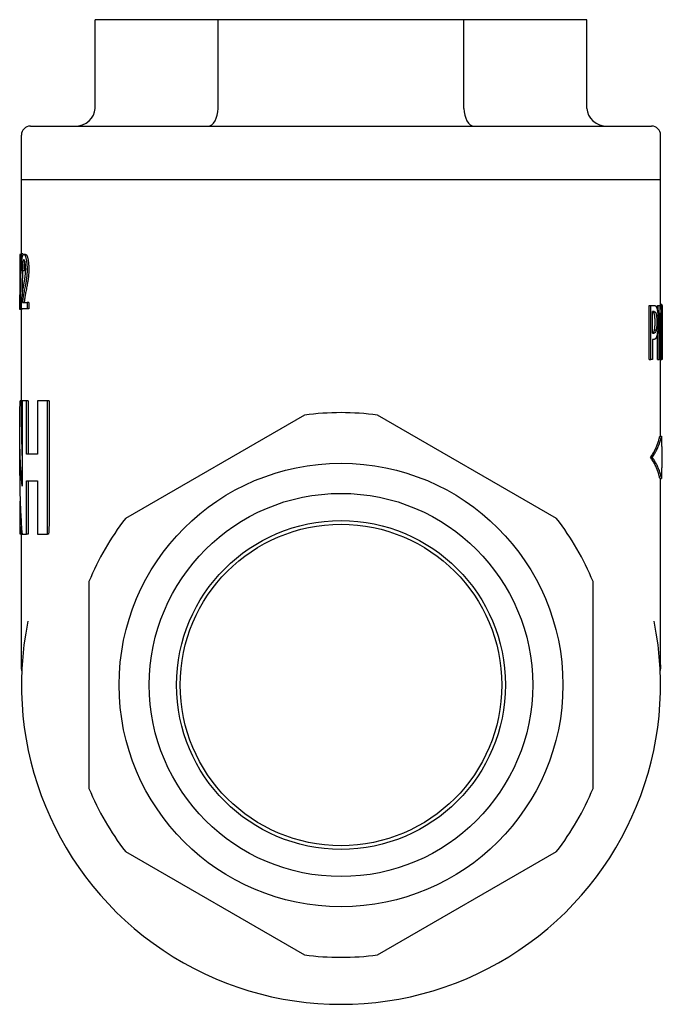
# Model space of a CAD drawing. Header units: millimetres. Extents: x 51 to 3895, y 67 to 331.
# Tile 3 of 3: x 394 to 430, y 188 to 244. Entities that reach past the tile are written whole.
import ezdxf

# ---------------------------------------------------------------- set-up
doc = ezdxf.new("R2010")
doc.units = ezdxf.units.MM
doc.layers.add('DETAIL', color=2, linetype='Continuous')

msp = doc.modelspace()

# ---------------------------------------------------------------- linework, layer by layer
at = {"layer": 'DETAIL'}
for p, q in [((397.769, 238.945), (397.769, 243.945)), ((404.698, 243.945), (397.769, 243.945)), ((404.698, 238.945), (404.698, 243.945)), ((418.554, 243.945), (404.698, 243.945)), ((418.554, 238.945), (418.554, 243.945)), ((425.482, 243.945), (418.554, 243.945)), ((425.482, 238.945), (425.482, 243.945)), ((394.126, 237.945), (429.126, 237.945)), ((393.626, 234.945), (393.626, 237.445)), ((429.626, 234.945), (429.626, 237.445)), ((393.626, 234.945), (429.626, 234.945)), ((393.626, 230.753), (393.626, 234.945)), ((393.626, 234.945), (429.626, 234.945)), ((429.626, 227.84), (429.626, 234.945)), ((393.528, 230.714), (393.528, 227.652)), ((393.581, 230.714), (393.528, 230.714)), ((393.582, 230.753), (393.609, 230.753)), ((393.708, 230.753), (393.609, 230.753)), ((393.708, 230.753), (393.706, 230.665)), ((393.86, 230.714), (393.762, 230.714)), ((393.773, 229.793), (393.674, 229.793)), ((393.534, 227.652), (393.528, 227.652)), ((393.546, 227.601), (393.534, 227.601)), ((393.645, 227.601), (393.546, 227.601)), ((393.941, 227.652), (393.621, 227.652)), ((393.626, 220.988), (393.626, 227.601)), ((393.646, 227.652), (393.645, 227.601)), ((393.683, 228.013), (393.941, 228.013)), ((393.941, 228.013), (393.941, 227.652)), ((394.039, 228.013), (393.941, 228.013)), ((394.039, 227.652), (393.941, 227.652)), ((394.039, 228.013), (394.039, 227.652)), ((428.98, 224.79), (428.98, 227.84)), ((428.98, 227.84), (429.077, 227.84)), ((429.077, 227.84), (429.266, 227.84)), ((429.077, 224.79), (429.077, 227.84)), ((429.45, 227.551), (429.45, 227.84)), ((429.45, 227.84), (429.549, 227.84)), ((429.549, 227.84), (429.62, 227.84)), ((429.549, 224.79), (429.549, 227.84)), ((429.62, 227.84), (429.712, 227.84)), ((429.626, 227.905), (429.696, 227.905)), ((429.712, 227.84), (429.723, 227.84)), ((429.712, 225.426), (429.712, 227.84)), ((429.723, 227.84), (429.723, 224.79)), ((429.723, 227.722), (429.724, 227.722)), ((429.724, 227.287), (429.724, 227.722)), ((429.26, 227.489), (429.181, 227.489)), ((429.181, 226.273), (429.181, 227.489)), ((429.598, 227.42), (429.598, 224.79)), ((429.723, 227.287), (429.724, 227.287)), ((429.286, 226.456), (429.384, 226.456)), ((429.181, 226.273), (429.246, 226.273)), ((429.181, 225.927), (429.181, 224.79)), ((429.262, 225.927), (429.181, 225.927)), ((429.45, 224.79), (429.45, 226.269)), ((428.98, 224.79), (429.077, 224.79)), ((429.181, 224.79), (429.077, 224.79)), ((429.45, 224.79), (429.549, 224.79)), ((429.598, 224.79), (429.549, 224.79)), ((429.608, 224.79), (429.708, 224.79)), ((429.626, 220.478), (429.626, 224.79)), ((429.723, 224.79), (429.708, 224.79)), ((429.723, 225.223), (429.725, 225.223)), ((429.723, 224.79), (429.725, 224.79)), ((429.725, 224.79), (429.725, 225.223)), ((393.626, 222.454), (393.551, 222.454)), ((393.9, 222.454), (393.657, 222.454)), ((393.657, 222.454), (393.657, 217.649)), ((393.9, 219.454), (393.9, 222.454)), ((393.998, 222.454), (393.9, 222.454)), ((393.998, 222.454), (393.998, 219.454)), ((395.093, 222.454), (394.537, 222.454)), ((394.537, 222.454), (394.537, 219.454)), ((395.184, 222.454), (395.093, 222.454)), ((395.093, 214.954), (395.093, 222.454)), ((395.184, 222.454), (395.184, 215.846)), ((409.574, 221.658), (399.477, 215.828)), ((423.774, 215.828), (413.677, 221.658)), ((393.526, 218.251), (393.526, 220.988)), ((429.585, 220.478), (429.685, 220.478)), ((429.685, 220.478), (429.685, 219.879)), ((429.685, 219.879), (429.726, 219.879)), ((429.726, 218.682), (429.726, 219.879)), ((394.537, 219.454), (393.9, 219.454)), ((429.066, 219.28), (429.163, 219.28)), ((429.685, 218.682), (429.685, 218.083)), ((429.726, 218.682), (429.685, 218.682)), ((393.9, 214.954), (393.9, 217.954)), ((393.9, 217.954), (394.537, 217.954)), ((393.998, 217.954), (393.998, 214.954)), ((394.537, 217.954), (394.537, 214.954)), ((429.585, 218.083), (429.685, 218.083)), ((429.626, 207.583), (429.626, 218.083)), ((393.551, 214.954), (393.551, 216.803)), ((393.626, 207.583), (393.626, 215.372)), ((393.626, 214.954), (393.551, 214.954)), ((393.657, 214.954), (393.9, 214.954)), ((393.998, 214.954), (393.9, 214.954)), ((394.537, 214.954), (395.093, 214.954)), ((395.154, 214.954), (395.093, 214.954)), ((397.426, 212.275), (397.426, 200.616)), ((425.826, 200.616), (425.826, 212.275)), ((399.477, 197.063), (409.574, 191.233)), ((413.677, 191.233), (423.774, 197.063))]:
    msp.add_line(p, q, dxfattribs=at)
at = {"layer": 'DETAIL', "flags": 128}
for points in [[(393.534, 227.601), (393.535, 227.732), (393.536, 227.864), (393.538, 227.995), (393.539, 228.126), (393.54, 228.258), (393.542, 228.389), (393.544, 228.521), (393.545, 228.652), (393.547, 228.783), (393.549, 228.915), (393.551, 229.046), (393.553, 229.177), (393.555, 229.309), (393.557, 229.44), (393.559, 229.571), (393.561, 229.703), (393.564, 229.834), (393.566, 229.965), (393.569, 230.097), (393.571, 230.228), (393.574, 230.359), (393.577, 230.491), (393.579, 230.622), (393.582, 230.753)], [(393.609, 230.753), (393.605, 230.622), (393.602, 230.491), (393.599, 230.359), (393.595, 230.228), (393.592, 230.097), (393.589, 229.965), (393.586, 229.834), (393.583, 229.703), (393.58, 229.571), (393.577, 229.44), (393.574, 229.309), (393.572, 229.177), (393.569, 229.046), (393.567, 228.915), (393.564, 228.783), (393.562, 228.652), (393.56, 228.521), (393.557, 228.389), (393.555, 228.258), (393.553, 228.126), (393.551, 227.995), (393.549, 227.864), (393.547, 227.732), (393.546, 227.601)], [(393.629, 229.833), (393.63, 229.903), (393.631, 229.97), (393.632, 230.035), (393.634, 230.097), (393.636, 230.156), (393.639, 230.212), (393.642, 230.265), (393.645, 230.315), (393.649, 230.363), (393.653, 230.408), (393.658, 230.449), (393.663, 230.488), (393.668, 230.524), (393.674, 230.557), (393.681, 230.587), (393.688, 230.614), (393.695, 230.637), (393.703, 230.657), (393.711, 230.675), (393.72, 230.689), (393.73, 230.7), (393.74, 230.708), (393.75, 230.712), (393.762, 230.714)], [(393.76, 230.405), (393.753, 230.404), (393.746, 230.4), (393.74, 230.395), (393.734, 230.387), (393.728, 230.376), (393.723, 230.364), (393.718, 230.349), (393.713, 230.332), (393.708, 230.313), (393.704, 230.292), (393.7, 230.268), (393.696, 230.242), (393.692, 230.214), (393.689, 230.184), (393.686, 230.153), (393.684, 230.12), (393.681, 230.085), (393.68, 230.048), (393.678, 230.01), (393.677, 229.97), (393.675, 229.929), (393.675, 229.885), (393.674, 229.84), (393.674, 229.793)], [(393.862, 229.877), (393.862, 229.914), (393.861, 229.949), (393.86, 229.984), (393.859, 230.018), (393.857, 230.051), (393.854, 230.082), (393.852, 230.113), (393.848, 230.143), (393.845, 230.172), (393.841, 230.2), (393.837, 230.227), (393.832, 230.252), (393.827, 230.277), (393.822, 230.299), (393.816, 230.319), (393.811, 230.337), (393.805, 230.353), (393.799, 230.367), (393.793, 230.378), (393.787, 230.388), (393.78, 230.395), (393.774, 230.4), (393.767, 230.404), (393.76, 230.405)], [(393.762, 230.714), (393.774, 230.712), (393.785, 230.707), (393.797, 230.699), (393.808, 230.687), (393.819, 230.672), (393.83, 230.653), (393.84, 230.631), (393.85, 230.606), (393.86, 230.577), (393.87, 230.545), (393.879, 230.51), (393.888, 230.471), (393.896, 230.43), (393.903, 230.387), (393.91, 230.342), (393.917, 230.296), (393.922, 230.248), (393.927, 230.199), (393.931, 230.148), (393.934, 230.095), (393.937, 230.041), (393.939, 229.985), (393.94, 229.927), (393.94, 229.868)], [(393.812, 230.333), (393.809, 230.321), (393.806, 230.307), (393.803, 230.293), (393.8, 230.277), (393.798, 230.261), (393.795, 230.243), (393.793, 230.225), (393.79, 230.205), (393.788, 230.185), (393.786, 230.165), (393.785, 230.143), (393.783, 230.121), (393.781, 230.098), (393.78, 230.074), (393.779, 230.049), (393.778, 230.024), (393.777, 229.998), (393.776, 229.971), (393.775, 229.943), (393.774, 229.915), (393.774, 229.886), (393.774, 229.856), (393.773, 229.825), (393.773, 229.793)], [(393.86, 230.714), (393.872, 230.712), (393.884, 230.707), (393.895, 230.699), (393.906, 230.687), (393.917, 230.672), (393.928, 230.653), (393.938, 230.631), (393.949, 230.606), (393.958, 230.577), (393.968, 230.545), (393.977, 230.51), (393.986, 230.471), (393.994, 230.43), (394.001, 230.387), (394.008, 230.342), (394.014, 230.296), (394.02, 230.248), (394.025, 230.199), (394.029, 230.148), (394.032, 230.095), (394.035, 230.041), (394.037, 229.985), (394.038, 229.927), (394.038, 229.868)], [(393.674, 229.793), (393.672, 229.795), (393.67, 229.797), (393.668, 229.798), (393.666, 229.8), (393.664, 229.802), (393.662, 229.803), (393.66, 229.805), (393.658, 229.806), (393.656, 229.808), (393.654, 229.81), (393.652, 229.811), (393.65, 229.813), (393.648, 229.815), (393.647, 229.816), (393.645, 229.818), (393.643, 229.82), (393.641, 229.821), (393.639, 229.823), (393.637, 229.825), (393.636, 229.826), (393.634, 229.828), (393.632, 229.83), (393.63, 229.831), (393.629, 229.833)], [(393.685, 229.793), (393.683, 229.733), (393.682, 229.673), (393.681, 229.612), (393.679, 229.552), (393.678, 229.492), (393.677, 229.431), (393.675, 229.371), (393.674, 229.311), (393.673, 229.25), (393.672, 229.19), (393.671, 229.13), (393.669, 229.069), (393.668, 229.009), (393.667, 228.949), (393.666, 228.888), (393.665, 228.828), (393.664, 228.768), (393.663, 228.707), (393.662, 228.647), (393.66, 228.586), (393.659, 228.526), (393.658, 228.466), (393.657, 228.405), (393.656, 228.345)], [(393.719, 228.78), (393.731, 228.847), (393.742, 228.911), (393.754, 228.974), (393.764, 229.033), (393.775, 229.091), (393.784, 229.146), (393.793, 229.199), (393.802, 229.249), (393.81, 229.297), (393.817, 229.342), (393.823, 229.385), (393.829, 229.426), (393.834, 229.465), (393.839, 229.504), (393.843, 229.543), (393.847, 229.581), (393.851, 229.62), (393.854, 229.657), (393.856, 229.695), (393.858, 229.732), (393.86, 229.769), (393.861, 229.805), (393.862, 229.841), (393.862, 229.877)], [(393.94, 229.868), (393.94, 229.822), (393.939, 229.776), (393.938, 229.731), (393.937, 229.686), (393.934, 229.641), (393.932, 229.596), (393.928, 229.552), (393.925, 229.507), (393.92, 229.463), (393.916, 229.418), (393.91, 229.372), (393.904, 229.326), (393.897, 229.279), (393.89, 229.232), (393.882, 229.184), (393.874, 229.135), (393.865, 229.084), (393.855, 229.029), (393.843, 228.968), (393.83, 228.904), (393.817, 228.834), (393.802, 228.76), (393.786, 228.682), (393.77, 228.598)], [(394.038, 229.868), (394.038, 229.822), (394.037, 229.776), (394.036, 229.731), (394.034, 229.686), (394.032, 229.641), (394.029, 229.596), (394.026, 229.552), (394.023, 229.507), (394.018, 229.463), (394.013, 229.418), (394.008, 229.372), (394.002, 229.326), (393.995, 229.279), (393.988, 229.232), (393.981, 229.184), (393.972, 229.135), (393.963, 229.084), (393.953, 229.029), (393.941, 228.968), (393.929, 228.904), (393.915, 228.834), (393.9, 228.76), (393.885, 228.682), (393.869, 228.598)], [(393.626, 227.913), (393.627, 227.947), (393.629, 227.981), (393.631, 228.016), (393.633, 228.05), (393.635, 228.084), (393.637, 228.117), (393.639, 228.151), (393.642, 228.185), (393.644, 228.218), (393.647, 228.252), (393.65, 228.285), (393.654, 228.318), (393.657, 228.352), (393.661, 228.386), (393.665, 228.422), (393.67, 228.458), (393.674, 228.495), (393.68, 228.533), (393.685, 228.572), (393.691, 228.612), (393.697, 228.652), (393.704, 228.694), (393.711, 228.736), (393.719, 228.78)], [(393.77, 228.598), (393.761, 228.553), (393.753, 228.51), (393.746, 228.469), (393.739, 228.431), (393.732, 228.395), (393.727, 228.362), (393.722, 228.332), (393.717, 228.303), (393.713, 228.278), (393.71, 228.255), (393.707, 228.234), (393.704, 228.216), (393.702, 228.199), (393.7, 228.182), (393.698, 228.165), (393.696, 228.148), (393.694, 228.132), (393.692, 228.115), (393.69, 228.098), (393.689, 228.081), (393.687, 228.064), (393.685, 228.047), (393.684, 228.03), (393.683, 228.013)], [(393.869, 228.598), (393.86, 228.553), (393.852, 228.51), (393.844, 228.469), (393.837, 228.431), (393.831, 228.395), (393.826, 228.362), (393.821, 228.332), (393.816, 228.303), (393.812, 228.278), (393.809, 228.255), (393.806, 228.234), (393.803, 228.216), (393.801, 228.199), (393.799, 228.182), (393.797, 228.165), (393.795, 228.148), (393.793, 228.132), (393.791, 228.115), (393.789, 228.098), (393.788, 228.081), (393.786, 228.064), (393.785, 228.047), (393.783, 228.03), (393.782, 228.013)], [(393.621, 227.652), (393.621, 227.663), (393.621, 227.675), (393.621, 227.686), (393.621, 227.697), (393.621, 227.708), (393.621, 227.719), (393.622, 227.73), (393.622, 227.741), (393.622, 227.752), (393.622, 227.763), (393.622, 227.774), (393.622, 227.785), (393.622, 227.796), (393.623, 227.806), (393.623, 227.817), (393.623, 227.828), (393.623, 227.839), (393.624, 227.849), (393.624, 227.86), (393.624, 227.871), (393.625, 227.881), (393.625, 227.892), (393.626, 227.902), (393.626, 227.913)], [(429.266, 227.84), (429.276, 227.84), (429.285, 227.839), (429.295, 227.838), (429.303, 227.835), (429.312, 227.833), (429.32, 227.829), (429.328, 227.825), (429.336, 227.821), (429.343, 227.815), (429.351, 227.81), (429.357, 227.803), (429.364, 227.796), (429.37, 227.788), (429.376, 227.78), (429.382, 227.77), (429.388, 227.76), (429.393, 227.749), (429.399, 227.737), (429.404, 227.725), (429.409, 227.711), (429.414, 227.697), (429.419, 227.682), (429.424, 227.667), (429.428, 227.65)], [(429.428, 227.65), (429.433, 227.63), (429.438, 227.61), (429.442, 227.588), (429.447, 227.566), (429.451, 227.542), (429.455, 227.518), (429.459, 227.493), (429.462, 227.467), (429.466, 227.44), (429.469, 227.413), (429.472, 227.384), (429.475, 227.355), (429.477, 227.324), (429.479, 227.293), (429.482, 227.26), (429.483, 227.227), (429.485, 227.192), (429.486, 227.157), (429.488, 227.12), (429.489, 227.082), (429.489, 227.044), (429.49, 227.004), (429.49, 226.963), (429.49, 226.921)], [(429.62, 227.84), (429.626, 227.74), (429.631, 227.639), (429.636, 227.539), (429.641, 227.438), (429.646, 227.337), (429.651, 227.237), (429.656, 227.136), (429.66, 227.035), (429.664, 226.935), (429.669, 226.834), (429.673, 226.734), (429.676, 226.633), (429.68, 226.532), (429.684, 226.432), (429.687, 226.331), (429.69, 226.231), (429.694, 226.13), (429.697, 226.029), (429.699, 225.929), (429.702, 225.828), (429.705, 225.727), (429.707, 225.627), (429.709, 225.526), (429.712, 225.426)], [(429.716, 227.84), (429.715, 227.846), (429.715, 227.851), (429.714, 227.855), (429.713, 227.86), (429.713, 227.864), (429.712, 227.868), (429.711, 227.872), (429.71, 227.876), (429.709, 227.88), (429.709, 227.883), (429.708, 227.886), (429.707, 227.889), (429.706, 227.891), (429.705, 227.894), (429.704, 227.896), (429.703, 227.898), (429.703, 227.899), (429.702, 227.901), (429.701, 227.902), (429.7, 227.903), (429.699, 227.904), (429.698, 227.904), (429.697, 227.905), (429.696, 227.905)], [(429.724, 227.722), (429.724, 227.723), (429.724, 227.725), (429.724, 227.726), (429.724, 227.728), (429.724, 227.729), (429.724, 227.731), (429.724, 227.732), (429.724, 227.734), (429.724, 227.735), (429.724, 227.737), (429.723, 227.738), (429.723, 227.74), (429.723, 227.741), (429.723, 227.743), (429.723, 227.744), (429.723, 227.746), (429.723, 227.747), (429.723, 227.749), (429.723, 227.75), (429.723, 227.752), (429.723, 227.753), (429.723, 227.755), (429.723, 227.756), (429.723, 227.758)], [(429.277, 227.373), (429.274, 227.383), (429.271, 227.391), (429.268, 227.4), (429.265, 227.408), (429.262, 227.416), (429.259, 227.423), (429.255, 227.43), (429.252, 227.436), (429.249, 227.442), (429.245, 227.447), (429.241, 227.453), (429.237, 227.457), (429.234, 227.462), (429.23, 227.465), (429.225, 227.469), (429.221, 227.472), (429.217, 227.475), (429.212, 227.478), (429.207, 227.48), (429.202, 227.482), (429.197, 227.484), (429.192, 227.486), (429.186, 227.487), (429.181, 227.488)], [(429.26, 227.489), (429.267, 227.489), (429.274, 227.489), (429.28, 227.488), (429.287, 227.487), (429.293, 227.485), (429.299, 227.483), (429.304, 227.481), (429.31, 227.478), (429.315, 227.475), (429.32, 227.471), (429.325, 227.468), (429.329, 227.463), (429.334, 227.459), (429.338, 227.454), (429.342, 227.448), (429.346, 227.442), (429.35, 227.435), (429.354, 227.428), (429.358, 227.42), (429.362, 227.412), (429.365, 227.403), (429.369, 227.394), (429.372, 227.384), (429.375, 227.373)], [(429.319, 226.909), (429.319, 226.935), (429.319, 226.96), (429.318, 226.985), (429.318, 227.009), (429.317, 227.033), (429.316, 227.056), (429.315, 227.079), (429.314, 227.101), (429.313, 227.122), (429.312, 227.143), (429.31, 227.163), (429.309, 227.183), (429.307, 227.202), (429.305, 227.221), (429.303, 227.238), (429.301, 227.256), (429.298, 227.272), (429.296, 227.289), (429.293, 227.304), (429.29, 227.319), (429.287, 227.334), (429.284, 227.347), (429.281, 227.361), (429.277, 227.373)], [(429.375, 227.373), (429.379, 227.361), (429.382, 227.347), (429.385, 227.334), (429.388, 227.319), (429.391, 227.304), (429.394, 227.289), (429.397, 227.272), (429.399, 227.256), (429.401, 227.238), (429.403, 227.221), (429.405, 227.202), (429.407, 227.183), (429.409, 227.163), (429.41, 227.143), (429.411, 227.122), (429.413, 227.101), (429.414, 227.079), (429.415, 227.056), (429.415, 227.033), (429.416, 227.009), (429.417, 226.985), (429.417, 226.96), (429.417, 226.935), (429.417, 226.909)], [(429.708, 224.79), (429.706, 224.9), (429.703, 225.01), (429.7, 225.119), (429.697, 225.229), (429.694, 225.338), (429.69, 225.448), (429.687, 225.557), (429.683, 225.667), (429.679, 225.777), (429.675, 225.886), (429.67, 225.996), (429.666, 226.105), (429.661, 226.215), (429.656, 226.324), (429.651, 226.434), (429.646, 226.544), (429.64, 226.653), (429.635, 226.763), (429.629, 226.872), (429.623, 226.982), (429.617, 227.092), (429.611, 227.201), (429.604, 227.311), (429.598, 227.42)], [(429.181, 226.277), (429.187, 226.279), (429.194, 226.281), (429.2, 226.284), (429.206, 226.287), (429.212, 226.29), (429.217, 226.294), (429.222, 226.299), (429.227, 226.303), (429.232, 226.308), (429.237, 226.314), (429.241, 226.32), (429.245, 226.326), (429.249, 226.334), (429.253, 226.342), (429.257, 226.35), (429.261, 226.359), (429.264, 226.369), (429.268, 226.38), (429.271, 226.391), (429.274, 226.403), (429.278, 226.415), (429.281, 226.428), (429.283, 226.442), (429.286, 226.456)], [(429.384, 226.456), (429.381, 226.439), (429.378, 226.423), (429.374, 226.408), (429.37, 226.394), (429.366, 226.381), (429.362, 226.369), (429.358, 226.357), (429.353, 226.346), (429.349, 226.337), (429.344, 226.328), (429.339, 226.32), (429.334, 226.313), (429.328, 226.307), (429.323, 226.301), (429.317, 226.296), (429.31, 226.291), (429.303, 226.287), (429.296, 226.283), (429.289, 226.28), (429.281, 226.278), (429.273, 226.276), (429.265, 226.274), (429.256, 226.274), (429.246, 226.273)], [(429.286, 226.456), (429.289, 226.472), (429.292, 226.487), (429.294, 226.503), (429.297, 226.519), (429.299, 226.535), (429.301, 226.552), (429.303, 226.568), (429.305, 226.585), (429.307, 226.603), (429.308, 226.62), (429.31, 226.637), (429.311, 226.655), (429.313, 226.673), (429.314, 226.692), (429.315, 226.711), (429.315, 226.731), (429.316, 226.752), (429.317, 226.772), (429.318, 226.794), (429.318, 226.816), (429.318, 226.838), (429.319, 226.861), (429.319, 226.885), (429.319, 226.909)], [(429.417, 226.909), (429.417, 226.885), (429.417, 226.861), (429.417, 226.838), (429.416, 226.816), (429.416, 226.794), (429.415, 226.772), (429.415, 226.752), (429.414, 226.731), (429.413, 226.711), (429.412, 226.692), (429.411, 226.673), (429.41, 226.655), (429.408, 226.637), (429.407, 226.62), (429.405, 226.603), (429.403, 226.585), (429.401, 226.568), (429.399, 226.552), (429.397, 226.535), (429.395, 226.519), (429.393, 226.503), (429.39, 226.487), (429.387, 226.472), (429.384, 226.456)], [(429.49, 226.921), (429.49, 226.888), (429.49, 226.856), (429.49, 226.823), (429.489, 226.791), (429.488, 226.76), (429.488, 226.728), (429.486, 226.697), (429.485, 226.666), (429.484, 226.635), (429.482, 226.605), (429.481, 226.575), (429.479, 226.545), (429.477, 226.516), (429.475, 226.487), (429.472, 226.46), (429.47, 226.433), (429.467, 226.406), (429.465, 226.381), (429.462, 226.356), (429.459, 226.332), (429.456, 226.309), (429.452, 226.286), (429.449, 226.265), (429.445, 226.244)], [(429.445, 226.244), (429.441, 226.218), (429.436, 226.194), (429.431, 226.171), (429.425, 226.148), (429.42, 226.127), (429.414, 226.107), (429.408, 226.088), (429.402, 226.07), (429.396, 226.053), (429.389, 226.037), (429.383, 226.022), (429.376, 226.008), (429.369, 225.995), (429.361, 225.983), (429.353, 225.973), (429.345, 225.963), (429.336, 225.955), (429.327, 225.947), (429.317, 225.941), (429.307, 225.936), (429.296, 225.932), (429.285, 225.93), (429.274, 225.928), (429.262, 225.927)], [(429.725, 225.223), (429.725, 225.229), (429.725, 225.235), (429.725, 225.24), (429.725, 225.246), (429.724, 225.252), (429.724, 225.258), (429.724, 225.264), (429.724, 225.269), (429.724, 225.275), (429.724, 225.281), (429.724, 225.287), (429.724, 225.292), (429.724, 225.298), (429.724, 225.304), (429.724, 225.31), (429.724, 225.315), (429.723, 225.321), (429.723, 225.327), (429.723, 225.333), (429.723, 225.338), (429.723, 225.344), (429.723, 225.35), (429.723, 225.355), (429.723, 225.361)], [(429.608, 224.79), (429.608, 224.808), (429.608, 224.825), (429.607, 224.842), (429.607, 224.86), (429.606, 224.877), (429.606, 224.894), (429.606, 224.911), (429.605, 224.929), (429.605, 224.946), (429.604, 224.963), (429.604, 224.981), (429.603, 224.998), (429.603, 225.015), (429.602, 225.032), (429.602, 225.05), (429.602, 225.067), (429.601, 225.084), (429.601, 225.102), (429.6, 225.119), (429.6, 225.136), (429.599, 225.153), (429.599, 225.171), (429.598, 225.188), (429.598, 225.205)], [(393.657, 217.649), (393.642, 217.85), (393.627, 218.05), (393.614, 218.25), (393.602, 218.45), (393.59, 218.65), (393.58, 218.85), (393.57, 219.051), (393.561, 219.251), (393.554, 219.451), (393.547, 219.651), (393.541, 219.851), (393.536, 220.052), (393.532, 220.252), (393.529, 220.452), (393.527, 220.652), (393.526, 220.852), (393.526, 221.052), (393.527, 221.253), (393.528, 221.453), (393.531, 221.653), (393.535, 221.853), (393.539, 222.053), (393.545, 222.254), (393.551, 222.454)], [(393.626, 220.988), (393.626, 220.92), (393.626, 220.852), (393.626, 220.784), (393.627, 220.716), (393.627, 220.648), (393.628, 220.58), (393.629, 220.512), (393.629, 220.444), (393.63, 220.376), (393.631, 220.308), (393.632, 220.241), (393.634, 220.173), (393.635, 220.105), (393.636, 220.037), (393.638, 219.969), (393.64, 219.901), (393.641, 219.833), (393.643, 219.765), (393.645, 219.697), (393.647, 219.629), (393.65, 219.561), (393.652, 219.493), (393.654, 219.425), (393.657, 219.358)], [(429.066, 219.28), (429.1, 219.33), (429.132, 219.38), (429.163, 219.43), (429.194, 219.48), (429.223, 219.53), (429.251, 219.58), (429.279, 219.63), (429.305, 219.68), (429.33, 219.729), (429.354, 219.779), (429.378, 219.829), (429.4, 219.879), (429.421, 219.929), (429.441, 219.979), (429.46, 220.029), (429.478, 220.079), (429.495, 220.129), (429.511, 220.179), (429.526, 220.228), (429.54, 220.278), (429.553, 220.328), (429.565, 220.378), (429.575, 220.428), (429.585, 220.478)], [(429.163, 219.28), (429.197, 219.33), (429.229, 219.38), (429.261, 219.43), (429.291, 219.48), (429.321, 219.53), (429.349, 219.58), (429.377, 219.63), (429.403, 219.68), (429.429, 219.729), (429.453, 219.779), (429.476, 219.829), (429.499, 219.879), (429.52, 219.929), (429.54, 219.979), (429.559, 220.029), (429.577, 220.079), (429.594, 220.129), (429.611, 220.179), (429.626, 220.228), (429.64, 220.278), (429.652, 220.328), (429.664, 220.378), (429.675, 220.428), (429.685, 220.478)], [(429.585, 218.083), (429.575, 218.133), (429.565, 218.183), (429.553, 218.232), (429.54, 218.282), (429.526, 218.332), (429.511, 218.382), (429.495, 218.432), (429.478, 218.482), (429.46, 218.532), (429.441, 218.582), (429.421, 218.632), (429.4, 218.682), (429.378, 218.731), (429.354, 218.781), (429.33, 218.831), (429.305, 218.881), (429.279, 218.931), (429.251, 218.981), (429.223, 219.031), (429.194, 219.081), (429.163, 219.131), (429.132, 219.181), (429.1, 219.23), (429.066, 219.28)], [(429.685, 218.083), (429.675, 218.133), (429.664, 218.183), (429.652, 218.232), (429.64, 218.282), (429.626, 218.332), (429.611, 218.382), (429.594, 218.432), (429.577, 218.482), (429.559, 218.532), (429.54, 218.582), (429.52, 218.632), (429.499, 218.682), (429.476, 218.731), (429.453, 218.781), (429.429, 218.831), (429.403, 218.881), (429.377, 218.931), (429.349, 218.981), (429.321, 219.031), (429.291, 219.081), (429.261, 219.131), (429.229, 219.181), (429.197, 219.23), (429.163, 219.28)], [(393.526, 218.251), (393.526, 218.114), (393.527, 217.977), (393.528, 217.839), (393.53, 217.702), (393.532, 217.564), (393.534, 217.427), (393.537, 217.29), (393.54, 217.152), (393.544, 217.015), (393.549, 216.877), (393.553, 216.74), (393.559, 216.603), (393.564, 216.465), (393.571, 216.328), (393.577, 216.19), (393.584, 216.053), (393.592, 215.916), (393.6, 215.778), (393.608, 215.641), (393.617, 215.503), (393.626, 215.366), (393.636, 215.229), (393.646, 215.091), (393.657, 214.954)], [(395.184, 215.846), (395.184, 215.808), (395.184, 215.771), (395.184, 215.734), (395.183, 215.697), (395.183, 215.66), (395.182, 215.622), (395.182, 215.585), (395.181, 215.548), (395.18, 215.511), (395.179, 215.474), (395.178, 215.437), (395.177, 215.399), (395.175, 215.362), (395.174, 215.325), (395.172, 215.288), (395.171, 215.251), (395.169, 215.214), (395.167, 215.176), (395.165, 215.139), (395.163, 215.102), (395.161, 215.065), (395.159, 215.028), (395.156, 214.991), (395.154, 214.954)], [(393.644, 207.251), (393.631, 207.409), (393.626, 207.583)], [(429.626, 207.583), (429.621, 207.413), (429.608, 207.258)]]:
    msp.add_lwpolyline(points, dxfattribs=at)
at = {"layer": 'DETAIL'}
for radius in [12.5, 10.8, 9.267, 9.059]:
    msp.add_circle((411.626, 206.445), radius, dxfattribs=at)
for centre, radius, start, end in [((394.126, 237.445), 0.5, 90, 180), ((429.126, 237.445), 0.5, 0, 90), ((411.626, 206.445), 15.35, 82.3194, 97.6806), ((411.626, 206.445), 15.35, 142.3194, 157.6806), ((411.626, 206.445), 15.35, 22.3194, 37.6806), ((411.626, 206.445), 18, 168.463, 11.537), ((411.626, 206.445), 15.35, 202.3194, 217.6806), ((411.626, 206.445), 15.35, 322.3194, 337.6806), ((411.626, 206.445), 15.35, 262.3194, 277.6806)]:
    msp.add_arc(centre, radius, start, end, dxfattribs=at)
for centre, major_axis, ratio, start_param, end_param in [((396.615, 238.945), (1.155, 0), 0.866025, 4.712389, 6.283185), ((404.12, 238.945), (0, -1), 0.57735, 0, 1.570796), ((419.131, 238.945), (0, -1), 0.57735, 4.712389, 6.283185), ((426.637, 238.945), (-1.155, 0), 0.866025, 0, 1.570796)]:
    msp.add_ellipse(centre, major_axis=major_axis, ratio=ratio, start_param=start_param, end_param=end_param, dxfattribs=at)

doc.saveas('drawing.dxf')
